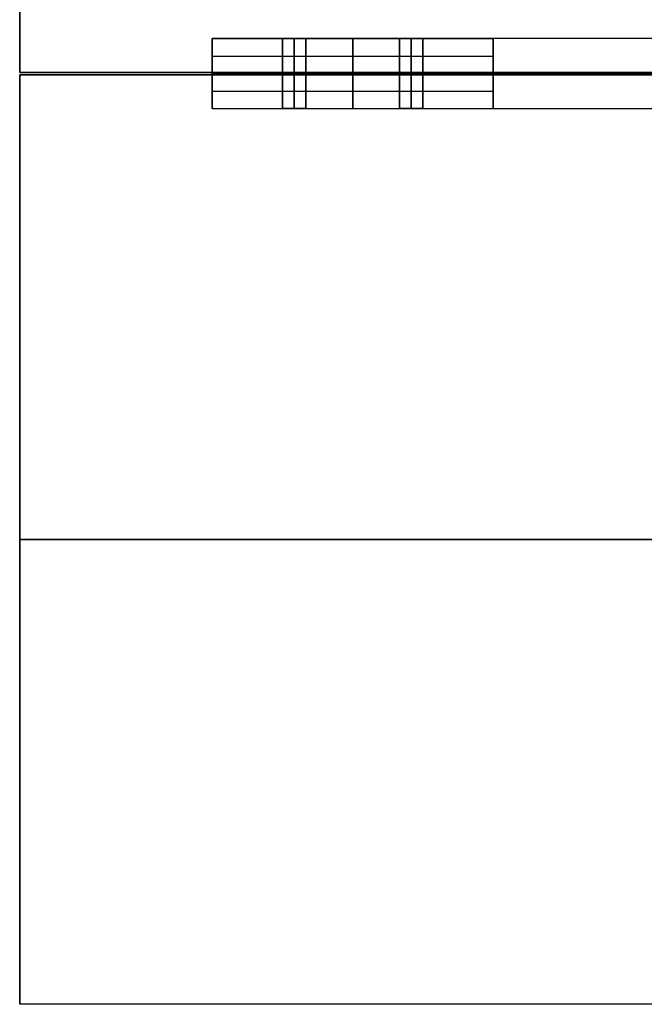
# Model space of a CAD drawing. Header units: millimetres. Extents: x -1100 to 1100, y -404 to 400.
# Tile 1 of 8: x -1100 to -833, y -400 to 21. Entities that reach past the tile are written whole.
import ezdxf

# ---------------------------------------------------------------- set-up
doc = ezdxf.new("R2010")
doc.units = ezdxf.units.MM
doc.layers.add('Défaut', color=7, linetype='Continuous', true_color=0x000000)

msp = doc.modelspace()

# ---------------------------------------------------------------- linework, layer by layer
at = {"layer": 'Défaut'}
for p, q in [((-1100, 396.41, 719.82), (-1100, -1.09, 719.82)), ((-1017.71, -16.59, 350.04), (-1017.71, 13.41, 350.04)), ((-987.71, 13.41, 285.04), (-987.71, -16.59, 285.04)), ((-977.71, 13.41, 285.04), (-987.71, 13.41, 285.04)), ((-987.71, 13.41, 665.04), (-987.71, -16.59, 665.04)), ((-977.71, 13.41, 665.04), (-987.71, 13.41, 665.04)), ((-977.71, 13.41, 285.04), (-987.71, 13.41, 285.04)), ((-977.71, 13.41, 665.04), (-987.71, 13.41, 665.04)), ((-987.71, 13.41, 285.04), (-987.71, -1.59, 285.04)), ((-987.71, 13.41, 665.04), (-987.71, -1.59, 665.04)), ((-982.71, -16.59, 290.04), (-982.71, 13.41, 290.04)), ((-982.71, -16.59, 280.04), (-982.71, 13.41, 280.04)), ((-982.71, 13.41, 290.04), (-982.71, 13.41, 280.04)), ((-982.71, -16.59, 670.04), (-982.71, 13.41, 670.04)), ((-982.71, -16.59, 660.04), (-982.71, 13.41, 660.04)), ((-982.71, 13.41, 670.04), (-982.71, 13.41, 660.04)), ((-982.71, 13.41, 290.04), (-982.71, 13.41, 280.04)), ((-982.71, 13.41, 670.04), (-982.71, 13.41, 660.04)), ((-982.71, 13.41, 290.04), (-982.71, -1.59, 290.04)), ((-982.71, 13.41, 280.04), (-982.71, -1.59, 280.04)), ((-982.71, 13.41, 670.04), (-982.71, -1.59, 670.04)), ((-982.71, 13.41, 660.04), (-982.71, -1.59, 660.04)), ((-977.71, -16.59, 285.04), (-977.71, 13.41, 285.04)), ((-977.71, -16.59, 665.04), (-977.71, 13.41, 665.04)), ((-977.71, 13.41, 285.04), (-977.71, -1.59, 285.04)), ((-977.71, 13.41, 665.04), (-977.71, -1.59, 665.04)), ((-937.71, 13.41, 235.04), (-937.71, -16.59, 235.04)), ((-927.71, 13.41, 235.04), (-937.71, 13.41, 235.04)), ((-937.71, 13.41, 615.04), (-937.71, -16.59, 615.04)), ((-927.71, 13.41, 615.04), (-937.71, 13.41, 615.04)), ((-927.71, 13.41, 235.04), (-937.71, 13.41, 235.04)), ((-927.71, 13.41, 615.04), (-937.71, 13.41, 615.04)), ((-937.71, -1.59, 235.04), (-937.71, 13.41, 235.04)), ((-937.71, -1.59, 615.04), (-937.71, 13.41, 615.04)), ((-932.71, -16.59, 240.04), (-932.71, 13.41, 240.04)), ((-932.71, -16.59, 230.04), (-932.71, 13.41, 230.04)), ((-932.71, 13.41, 240.04), (-932.71, 13.41, 230.04)), ((-932.71, -16.59, 620.04), (-932.71, 13.41, 620.04)), ((-932.71, -16.59, 610.04), (-932.71, 13.41, 610.04)), ((-932.71, 13.41, 620.04), (-932.71, 13.41, 610.04)), ((-932.71, 13.41, 240.04), (-932.71, 13.41, 230.04)), ((-932.71, 13.41, 620.04), (-932.71, 13.41, 610.04)), ((-932.71, -1.59, 240.04), (-932.71, 13.41, 240.04)), ((-932.71, -1.59, 230.04), (-932.71, 13.41, 230.04)), ((-932.71, -1.59, 620.04), (-932.71, 13.41, 620.04)), ((-932.71, -1.59, 610.04), (-932.71, 13.41, 610.04)), ((-927.71, -16.59, 235.04), (-927.71, 13.41, 235.04)), ((-927.71, -16.59, 615.04), (-927.71, 13.41, 615.04)), ((-927.71, -1.59, 235.04), (-927.71, 13.41, 235.04)), ((-927.71, -1.59, 615.04), (-927.71, 13.41, 615.04)), ((-897.71, -16.59, 350.04), (-897.71, 13.41, 350.04)), ((1100, -1.09, 719.82), (-1100, -1.09, 719.82)), ((-1100, -2.09, 719.82), (-1100, -399.59, 719.82)), ((1100, -2.09, 719.82), (-1100, -2.09, 719.82)), ((-1017.71, -1.59, 580.04), (-1017.71, -1.59, 320.04)), ((-1017.71, -1.59, 250.04), (-1017.71, -1.59, 0.04)), ((-987.71, -1.59, 290.04), (-977.71, -1.59, 290.04)), ((-987.71, -1.59, 280.04), (-987.71, -1.59, 290.04)), ((-977.71, -1.59, 280.04), (-987.71, -1.59, 280.04)), ((-987.71, -1.59, 670.04), (-977.71, -1.59, 670.04)), ((-987.71, -1.59, 660.04), (-987.71, -1.59, 670.04)), ((-977.71, -1.59, 660.04), (-987.71, -1.59, 660.04)), ((-987.71, -1.59, 290.04), (-977.71, -1.59, 290.04)), ((-987.71, -1.59, 280.04), (-987.71, -1.59, 290.04)), ((-977.71, -1.59, 280.04), (-987.71, -1.59, 280.04)), ((-987.71, -1.59, 670.04), (-977.71, -1.59, 670.04)), ((-987.71, -1.59, 660.04), (-987.71, -1.59, 670.04)), ((-987.71, -1.59, 665.04), (-987.71, -16.59, 665.04)), ((-977.71, -1.59, 660.04), (-987.71, -1.59, 660.04)), ((-987.71, -1.59, 285.04), (-987.71, -16.59, 285.04)), ((-982.71, -1.59, 670.04), (-982.71, -16.59, 670.04)), ((-982.71, -1.59, 660.04), (-982.71, -16.59, 660.04)), ((-982.71, -1.59, 290.04), (-982.71, -16.59, 290.04)), ((-982.71, -1.59, 280.04), (-982.71, -16.59, 280.04)), ((-978.25, -1.59, 320.04), (-637.71, -1.59, 320.04)), ((-978.25, -1.59, 200.04), (-637.71, -1.59, 200.04)), ((-978.25, -1.59, 700.04), (-637.71, -1.59, 700.04)), ((-978.25, -1.59, 580.04), (-637.71, -1.59, 580.04)), ((-977.71, -1.59, 280.04), (-977.71, -1.59, 290.04)), ((-977.71, -1.59, 660.04), (-977.71, -1.59, 670.04)), ((-977.71, -1.59, 290.04), (-977.71, -1.59, 280.04)), ((-977.71, -1.59, 670.04), (-977.71, -1.59, 660.04)), ((-977.71, -1.59, 665.04), (-977.71, -16.59, 665.04)), ((-977.71, -1.59, 285.04), (-977.71, -16.59, 285.04)), ((-937.71, -1.59, 240.04), (-927.71, -1.59, 240.04)), ((-927.71, -1.59, 230.04), (-937.71, -1.59, 230.04)), ((-937.71, -1.59, 230.04), (-937.71, -1.59, 240.04)), ((-937.71, -1.59, 620.04), (-927.71, -1.59, 620.04)), ((-927.71, -1.59, 610.04), (-937.71, -1.59, 610.04)), ((-937.71, -1.59, 610.04), (-937.71, -1.59, 620.04)), ((-927.71, -1.59, 240.04), (-937.71, -1.59, 240.04)), ((-937.71, -1.59, 230.04), (-927.71, -1.59, 230.04)), ((-937.71, -1.59, 240.04), (-937.71, -1.59, 230.04)), ((-927.71, -1.59, 620.04), (-937.71, -1.59, 620.04)), ((-937.71, -1.59, 610.04), (-927.71, -1.59, 610.04)), ((-937.71, -1.59, 620.04), (-937.71, -1.59, 610.04)), ((-937.71, -16.59, 615.04), (-937.71, -1.59, 615.04)), ((-937.71, -16.59, 235.04), (-937.71, -1.59, 235.04)), ((-932.71, -16.59, 620.04), (-932.71, -1.59, 620.04)), ((-932.71, -16.59, 610.04), (-932.71, -1.59, 610.04)), ((-932.71, -16.59, 240.04), (-932.71, -1.59, 240.04)), ((-932.71, -16.59, 230.04), (-932.71, -1.59, 230.04)), ((-927.71, -1.59, 230.04), (-927.71, -1.59, 240.04)), ((-927.71, -1.59, 610.04), (-927.71, -1.59, 620.04)), ((-927.71, -1.59, 230.04), (-927.71, -1.59, 240.04)), ((-927.71, -1.59, 610.04), (-927.71, -1.59, 620.04)), ((-927.71, -16.59, 615.04), (-927.71, -1.59, 615.04)), ((-927.71, -16.59, 235.04), (-927.71, -1.59, 235.04)), ((-897.71, -1.59, 580.04), (-897.71, -1.59, 320.04)), ((-897.71, -1.59, 250.04), (-897.71, -1.59, 0.04)), ((-977.71, -16.59, 285.04), (-987.71, -16.59, 285.04)), ((-977.71, -16.59, 665.04), (-987.71, -16.59, 665.04)), ((-977.71, -16.59, 285.04), (-987.71, -16.59, 285.04)), ((-977.71, -16.59, 665.04), (-987.71, -16.59, 665.04)), ((-982.71, -16.59, 280.04), (-982.71, -16.59, 290.04)), ((-982.71, -16.59, 660.04), (-982.71, -16.59, 670.04)), ((-982.71, -16.59, 290.04), (-982.71, -16.59, 280.04)), ((-982.71, -16.59, 670.04), (-982.71, -16.59, 660.04)), ((-927.71, -16.59, 235.04), (-937.71, -16.59, 235.04)), ((-927.71, -16.59, 615.04), (-937.71, -16.59, 615.04)), ((-927.71, -16.59, 235.04), (-937.71, -16.59, 235.04)), ((-927.71, -16.59, 615.04), (-937.71, -16.59, 615.04)), ((-932.71, -16.59, 230.04), (-932.71, -16.59, 240.04)), ((-932.71, -16.59, 610.04), (-932.71, -16.59, 620.04)), ((-932.71, -16.59, 240.04), (-932.71, -16.59, 230.04)), ((-932.71, -16.59, 620.04), (-932.71, -16.59, 610.04)), ((-1100, -200.84, 704.82), (1100, -200.84, 704.82)), ((-1100, -200.84, 704.82), (-1100, -200.84, 734.82)), ((1100, -200.84, 734.82), (-1100, -200.84, 734.82)), ((1100, -399.59, 719.82), (-1100, -399.59, 719.82))]:
    msp.add_line(p, q, dxfattribs=at)
for points in [[(-1100, 396.41, 734.82), (-1100, 197.66, 734.82), (-1100, -1.09, 734.82)], [(-1100, -1.09, 704.82), (-1100, 197.66, 704.82), (-1100, 396.41, 704.82)], [(-637.71, 13.41, 320.04), (-827.71, 13.41, 320.04), (-1017.71, 13.41, 320.04)], [(-1017.71, 13.41, 320.04), (-1017.71, 13.41, 260.04), (-1017.71, 13.41, 200.04)], [(-637.71, 13.41, 200.04), (-827.71, 13.41, 200.04), (-1017.71, 13.41, 200.04)], [(-1017.71, 13.41, 320.04), (-1017.71, 5.91, 320.04), (-1017.71, -1.59, 320.04)], [(-1017.71, 13.41, 200.04), (-1017.71, 5.91, 200.04), (-1017.71, -1.59, 200.04)], [(-637.71, 13.41, 260.04), (-827.71, 13.41, 260.04), (-1017.71, 13.41, 260.04)], [(-1017.71, 13.41, 260.04), (-1017.71, 5.91, 260.04), (-1017.71, -1.59, 260.04)], [(-1017.71, -1.59, 580.04), (-1017.71, 5.91, 580.04), (-1017.71, 13.41, 580.04)], [(-1017.71, 13.41, 580.04), (-957.71, 13.41, 580.04), (-897.71, 13.41, 580.04)], [(-1017.71, 13.41, 580.04), (-1017.71, 13.41, 450.04), (-1017.71, 13.41, 320.04)], [(-1017.71, 13.41, 320.04), (-957.71, 13.41, 320.04), (-897.71, 13.41, 320.04)], [(-1017.71, 13.41, 320.04), (-1017.71, 5.91, 320.04), (-1017.71, -1.59, 320.04)], [(-1017.71, -1.59, 200.04), (-1017.71, 5.91, 200.04), (-1017.71, 13.41, 200.04)], [(-1017.71, 13.41, 200.04), (-957.71, 13.41, 200.04), (-897.71, 13.41, 200.04)], [(-1017.71, 13.41, 200.04), (-1017.71, 13.41, 100.04), (-1017.71, 13.41, 0.04)], [(-1017.71, 13.41, 0.04), (-957.71, 13.41, 0.04), (-897.71, 13.41, 0.04)], [(-1017.71, 13.41, 0.04), (-1017.71, -1.59, 0.04), (-1017.71, -16.59, 0.04)], [(-1017.71, 13.41, 450.04), (-957.71, 13.41, 450.04), (-897.71, 13.41, 450.04)], [(-1017.71, 13.41, 100.04), (-957.71, 13.41, 100.04), (-897.71, 13.41, 100.04)], [(-637.71, 13.41, 700.04), (-827.71, 13.41, 700.04), (-1017.71, 13.41, 700.04)], [(-1017.71, 13.41, 700.04), (-1017.71, 13.41, 640.04), (-1017.71, 13.41, 580.04)], [(-637.71, 13.41, 580.04), (-827.71, 13.41, 580.04), (-1017.71, 13.41, 580.04)], [(-1017.71, 13.41, 700.04), (-1017.71, 5.91, 700.04), (-1017.71, -1.59, 700.04)], [(-1017.71, 13.41, 580.04), (-1017.71, 5.91, 580.04), (-1017.71, -1.59, 580.04)], [(-637.71, 13.41, 640.04), (-827.71, 13.41, 640.04), (-1017.71, 13.41, 640.04)], [(-1017.71, 13.41, 640.04), (-1017.71, 5.91, 640.04), (-1017.71, -1.59, 640.04)], [(-977.71, 13.41, 290.04), (-982.71, 13.41, 290.04), (-987.71, 13.41, 290.04)], [(-987.71, 13.41, 290.04), (-987.71, -1.59, 290.04), (-987.71, -16.59, 290.04)], [(-987.71, 13.41, 290.04), (-987.71, 13.41, 285.04), (-987.71, 13.41, 280.04)], [(-987.71, 13.41, 280.04), (-987.71, -1.59, 280.04), (-987.71, -16.59, 280.04)], [(-987.71, 13.41, 280.04), (-982.71, 13.41, 280.04), (-977.71, 13.41, 280.04)], [(-977.71, 13.41, 670.04), (-982.71, 13.41, 670.04), (-987.71, 13.41, 670.04)], [(-987.71, 13.41, 670.04), (-987.71, -1.59, 670.04), (-987.71, -16.59, 670.04)], [(-987.71, 13.41, 670.04), (-987.71, 13.41, 665.04), (-987.71, 13.41, 660.04)], [(-987.71, 13.41, 660.04), (-987.71, -1.59, 660.04), (-987.71, -16.59, 660.04)], [(-987.71, 13.41, 660.04), (-982.71, 13.41, 660.04), (-977.71, 13.41, 660.04)], [(-977.71, 13.41, 290.04), (-982.71, 13.41, 290.04), (-987.71, 13.41, 290.04)], [(-987.71, 13.41, 290.04), (-987.71, -1.59, 290.04), (-987.71, -16.59, 290.04)], [(-987.71, 13.41, 290.04), (-987.71, 13.41, 285.04), (-987.71, 13.41, 280.04)], [(-987.71, 13.41, 280.04), (-987.71, -1.59, 280.04), (-987.71, -16.59, 280.04)], [(-987.71, 13.41, 280.04), (-982.71, 13.41, 280.04), (-977.71, 13.41, 280.04)], [(-987.71, 13.41, 285.04), (-987.71, -1.59, 285.04), (-987.71, -16.59, 285.04)], [(-977.71, 13.41, 670.04), (-982.71, 13.41, 670.04), (-987.71, 13.41, 670.04)], [(-987.71, 13.41, 670.04), (-987.71, -1.59, 670.04), (-987.71, -16.59, 670.04)], [(-987.71, 13.41, 670.04), (-987.71, 13.41, 665.04), (-987.71, 13.41, 660.04)], [(-987.71, 13.41, 660.04), (-987.71, -1.59, 660.04), (-987.71, -16.59, 660.04)], [(-987.71, 13.41, 660.04), (-982.71, 13.41, 660.04), (-977.71, 13.41, 660.04)], [(-987.71, 13.41, 665.04), (-987.71, -1.59, 665.04), (-987.71, -16.59, 665.04)], [(-987.71, 13.41, 290.04), (-982.71, 13.41, 290.04), (-977.71, 13.41, 290.04)], [(-987.71, 13.41, 280.04), (-987.71, 13.41, 285.04), (-987.71, 13.41, 290.04)], [(-977.71, 13.41, 280.04), (-982.71, 13.41, 280.04), (-987.71, 13.41, 280.04)], [(-987.71, -1.59, 290.04), (-987.71, 5.91, 290.04), (-987.71, 13.41, 290.04)], [(-987.71, -1.59, 280.04), (-987.71, 5.91, 280.04), (-987.71, 13.41, 280.04)], [(-987.71, 13.41, 670.04), (-982.71, 13.41, 670.04), (-977.71, 13.41, 670.04)], [(-987.71, 13.41, 660.04), (-987.71, 13.41, 665.04), (-987.71, 13.41, 670.04)], [(-977.71, 13.41, 660.04), (-982.71, 13.41, 660.04), (-987.71, 13.41, 660.04)], [(-987.71, -1.59, 670.04), (-987.71, 5.91, 670.04), (-987.71, 13.41, 670.04)], [(-987.71, -1.59, 660.04), (-987.71, 5.91, 660.04), (-987.71, 13.41, 660.04)], [(-982.71, 13.41, 290.04), (-982.71, -1.59, 290.04), (-982.71, -16.59, 290.04)], [(-982.71, 13.41, 280.04), (-982.71, -1.59, 280.04), (-982.71, -16.59, 280.04)], [(-982.71, 13.41, 670.04), (-982.71, -1.59, 670.04), (-982.71, -16.59, 670.04)], [(-982.71, 13.41, 660.04), (-982.71, -1.59, 660.04), (-982.71, -16.59, 660.04)], [(-977.71, -16.59, 290.04), (-977.71, -1.59, 290.04), (-977.71, 13.41, 290.04)], [(-977.71, 13.41, 280.04), (-977.71, -1.59, 280.04), (-977.71, -16.59, 280.04)], [(-977.71, 13.41, 280.04), (-977.71, 13.41, 285.04), (-977.71, 13.41, 290.04)], [(-977.71, -16.59, 670.04), (-977.71, -1.59, 670.04), (-977.71, 13.41, 670.04)], [(-977.71, 13.41, 660.04), (-977.71, -1.59, 660.04), (-977.71, -16.59, 660.04)], [(-977.71, 13.41, 660.04), (-977.71, 13.41, 665.04), (-977.71, 13.41, 670.04)], [(-977.71, 13.41, 290.04), (-977.71, -1.59, 290.04), (-977.71, -16.59, 290.04)], [(-977.71, 13.41, 280.04), (-977.71, -1.59, 280.04), (-977.71, -16.59, 280.04)], [(-977.71, 13.41, 280.04), (-977.71, 13.41, 285.04), (-977.71, 13.41, 290.04)], [(-977.71, 13.41, 285.04), (-977.71, -1.59, 285.04), (-977.71, -16.59, 285.04)], [(-977.71, 13.41, 660.04), (-977.71, 13.41, 665.04), (-977.71, 13.41, 670.04)], [(-977.71, 13.41, 670.04), (-977.71, -1.59, 670.04), (-977.71, -16.59, 670.04)], [(-977.71, 13.41, 660.04), (-977.71, -1.59, 660.04), (-977.71, -16.59, 660.04)], [(-977.71, 13.41, 665.04), (-977.71, -1.59, 665.04), (-977.71, -16.59, 665.04)], [(-977.71, 13.41, 290.04), (-977.71, 13.41, 285.04), (-977.71, 13.41, 280.04)], [(-977.71, 13.41, 290.04), (-977.71, 5.91, 290.04), (-977.71, -1.59, 290.04)], [(-977.71, -1.59, 280.04), (-977.71, 5.91, 280.04), (-977.71, 13.41, 280.04)], [(-977.71, 13.41, 670.04), (-977.71, 13.41, 665.04), (-977.71, 13.41, 660.04)], [(-977.71, 13.41, 670.04), (-977.71, 5.91, 670.04), (-977.71, -1.59, 670.04)], [(-977.71, -1.59, 660.04), (-977.71, 5.91, 660.04), (-977.71, 13.41, 660.04)], [(-957.71, -1.59, 580.04), (-957.71, 5.91, 580.04), (-957.71, 13.41, 580.04)], [(-957.71, 13.41, 580.04), (-957.71, 13.41, 450.04), (-957.71, 13.41, 320.04)], [(-957.71, 13.41, 320.04), (-957.71, 5.91, 320.04), (-957.71, -1.59, 320.04)], [(-957.71, -1.59, 200.04), (-957.71, 5.91, 200.04), (-957.71, 13.41, 200.04)], [(-957.71, 13.41, 200.04), (-957.71, 13.41, 100.04), (-957.71, 13.41, 0.04)], [(-957.71, 13.41, 0.04), (-957.71, -1.59, 0.04), (-957.71, -16.59, 0.04)], [(-927.71, 13.41, 240.04), (-932.71, 13.41, 240.04), (-937.71, 13.41, 240.04)], [(-937.71, 13.41, 240.04), (-937.71, -1.59, 240.04), (-937.71, -16.59, 240.04)], [(-937.71, 13.41, 230.04), (-932.71, 13.41, 230.04), (-927.71, 13.41, 230.04)], [(-937.71, -16.59, 230.04), (-937.71, -1.59, 230.04), (-937.71, 13.41, 230.04)], [(-937.71, 13.41, 240.04), (-937.71, 13.41, 235.04), (-937.71, 13.41, 230.04)], [(-927.71, 13.41, 620.04), (-932.71, 13.41, 620.04), (-937.71, 13.41, 620.04)], [(-937.71, 13.41, 620.04), (-937.71, -1.59, 620.04), (-937.71, -16.59, 620.04)], [(-937.71, 13.41, 610.04), (-932.71, 13.41, 610.04), (-927.71, 13.41, 610.04)], [(-937.71, -16.59, 610.04), (-937.71, -1.59, 610.04), (-937.71, 13.41, 610.04)], [(-937.71, 13.41, 620.04), (-937.71, 13.41, 615.04), (-937.71, 13.41, 610.04)], [(-927.71, 13.41, 240.04), (-932.71, 13.41, 240.04), (-937.71, 13.41, 240.04)], [(-937.71, 13.41, 240.04), (-937.71, -1.59, 240.04), (-937.71, -16.59, 240.04)], [(-937.71, 13.41, 240.04), (-937.71, 13.41, 235.04), (-937.71, 13.41, 230.04)], [(-937.71, 13.41, 230.04), (-937.71, -1.59, 230.04), (-937.71, -16.59, 230.04)], [(-937.71, 13.41, 230.04), (-932.71, 13.41, 230.04), (-927.71, 13.41, 230.04)], [(-937.71, 13.41, 235.04), (-937.71, -1.59, 235.04), (-937.71, -16.59, 235.04)], [(-927.71, 13.41, 620.04), (-932.71, 13.41, 620.04), (-937.71, 13.41, 620.04)], [(-937.71, 13.41, 620.04), (-937.71, -1.59, 620.04), (-937.71, -16.59, 620.04)], [(-937.71, 13.41, 620.04), (-937.71, 13.41, 615.04), (-937.71, 13.41, 610.04)], [(-937.71, 13.41, 610.04), (-937.71, -1.59, 610.04), (-937.71, -16.59, 610.04)], [(-937.71, 13.41, 610.04), (-932.71, 13.41, 610.04), (-927.71, 13.41, 610.04)], [(-937.71, 13.41, 615.04), (-937.71, -1.59, 615.04), (-937.71, -16.59, 615.04)], [(-937.71, 13.41, 240.04), (-932.71, 13.41, 240.04), (-927.71, 13.41, 240.04)], [(-927.71, 13.41, 230.04), (-932.71, 13.41, 230.04), (-937.71, 13.41, 230.04)], [(-937.71, 13.41, 230.04), (-937.71, 13.41, 235.04), (-937.71, 13.41, 240.04)], [(-937.71, -1.59, 240.04), (-937.71, 5.91, 240.04), (-937.71, 13.41, 240.04)], [(-937.71, 13.41, 230.04), (-937.71, 5.91, 230.04), (-937.71, -1.59, 230.04)], [(-937.71, 13.41, 620.04), (-932.71, 13.41, 620.04), (-927.71, 13.41, 620.04)], [(-927.71, 13.41, 610.04), (-932.71, 13.41, 610.04), (-937.71, 13.41, 610.04)], [(-937.71, 13.41, 610.04), (-937.71, 13.41, 615.04), (-937.71, 13.41, 620.04)], [(-937.71, -1.59, 620.04), (-937.71, 5.91, 620.04), (-937.71, 13.41, 620.04)], [(-937.71, 13.41, 610.04), (-937.71, 5.91, 610.04), (-937.71, -1.59, 610.04)], [(-932.71, 13.41, 240.04), (-932.71, -1.59, 240.04), (-932.71, -16.59, 240.04)], [(-932.71, 13.41, 230.04), (-932.71, -1.59, 230.04), (-932.71, -16.59, 230.04)], [(-932.71, 13.41, 620.04), (-932.71, -1.59, 620.04), (-932.71, -16.59, 620.04)], [(-932.71, 13.41, 610.04), (-932.71, -1.59, 610.04), (-932.71, -16.59, 610.04)], [(-927.71, -16.59, 240.04), (-927.71, -1.59, 240.04), (-927.71, 13.41, 240.04)], [(-927.71, 13.41, 230.04), (-927.71, 13.41, 235.04), (-927.71, 13.41, 240.04)], [(-927.71, -16.59, 230.04), (-927.71, -1.59, 230.04), (-927.71, 13.41, 230.04)], [(-927.71, -16.59, 620.04), (-927.71, -1.59, 620.04), (-927.71, 13.41, 620.04)], [(-927.71, 13.41, 610.04), (-927.71, 13.41, 615.04), (-927.71, 13.41, 620.04)], [(-927.71, -16.59, 610.04), (-927.71, -1.59, 610.04), (-927.71, 13.41, 610.04)], [(-927.71, 13.41, 240.04), (-927.71, -1.59, 240.04), (-927.71, -16.59, 240.04)], [(-927.71, 13.41, 230.04), (-927.71, -1.59, 230.04), (-927.71, -16.59, 230.04)], [(-927.71, 13.41, 230.04), (-927.71, 13.41, 235.04), (-927.71, 13.41, 240.04)], [(-927.71, 13.41, 235.04), (-927.71, -1.59, 235.04), (-927.71, -16.59, 235.04)], [(-927.71, 13.41, 610.04), (-927.71, 13.41, 615.04), (-927.71, 13.41, 620.04)], [(-927.71, 13.41, 620.04), (-927.71, -1.59, 620.04), (-927.71, -16.59, 620.04)], [(-927.71, 13.41, 610.04), (-927.71, -1.59, 610.04), (-927.71, -16.59, 610.04)], [(-927.71, 13.41, 615.04), (-927.71, -1.59, 615.04), (-927.71, -16.59, 615.04)], [(-927.71, 13.41, 240.04), (-927.71, 13.41, 235.04), (-927.71, 13.41, 230.04)], [(-927.71, 13.41, 240.04), (-927.71, 5.91, 240.04), (-927.71, -1.59, 240.04)], [(-927.71, 13.41, 230.04), (-927.71, 5.91, 230.04), (-927.71, -1.59, 230.04)], [(-927.71, 13.41, 620.04), (-927.71, 13.41, 615.04), (-927.71, 13.41, 610.04)], [(-927.71, 13.41, 620.04), (-927.71, 5.91, 620.04), (-927.71, -1.59, 620.04)], [(-927.71, 13.41, 610.04), (-927.71, 5.91, 610.04), (-927.71, -1.59, 610.04)], [(-897.71, -1.59, 580.04), (-897.71, 5.91, 580.04), (-897.71, 13.41, 580.04)], [(-897.71, 13.41, 580.04), (-897.71, 13.41, 450.04), (-897.71, 13.41, 320.04)], [(-897.71, 13.41, 320.04), (-897.71, 5.91, 320.04), (-897.71, -1.59, 320.04)], [(-897.71, -1.59, 200.04), (-897.71, 5.91, 200.04), (-897.71, 13.41, 200.04)], [(-897.71, 13.41, 200.04), (-897.71, 13.41, 100.04), (-897.71, 13.41, 0.04)], [(-897.71, 13.41, 0.04), (-897.71, -1.59, 0.04), (-897.71, -16.59, 0.04)], [(-1017.71, 5.91, 320.04), (-1017.71, 5.91, 260.04), (-1017.71, 5.91, 200.04)], [(-1017.71, 5.91, 580.04), (-957.71, 5.91, 580.04), (-897.71, 5.91, 580.04)], [(-1017.71, 5.91, 320.04), (-957.71, 5.91, 320.04), (-897.71, 5.91, 320.04)], [(-1017.71, 5.91, 200.04), (-957.71, 5.91, 200.04), (-897.71, 5.91, 200.04)], [(-1017.71, 5.91, 700.04), (-1017.71, 5.91, 640.04), (-1017.71, 5.91, 580.04)], [(-1100, -1.09, 734.82), (-1100, -1.09, 719.82), (-1100, -1.09, 704.82)], [(-1100, -1.09, 704.82), (0, -1.09, 704.82), (1100, -1.09, 704.82)], [(1100, -1.09, 734.82), (0, -1.09, 734.82), (-1100, -1.09, 734.82)], [(-1100, -399.59, 704.82), (-1100, -200.84, 704.82), (-1100, -2.09, 704.82)], [(-1100, -2.09, 704.82), (0, -2.09, 704.82), (1100, -2.09, 704.82)], [(-1100, -2.09, 734.82), (-1100, -2.09, 719.82), (-1100, -2.09, 704.82)], [(-1100, -399.59, 734.82), (-1100, -200.84, 734.82), (-1100, -2.09, 734.82)], [(1100, -2.09, 734.82), (0, -2.09, 734.82), (-1100, -2.09, 734.82)], [(-1017.71, -1.59, 320.04), (-957.71, -1.59, 320.04), (-897.71, -1.59, 320.04)], [(-1017.71, -1.59, 200.04), (-957.71, -1.59, 200.04), (-897.71, -1.59, 200.04)], [(-1017.71, -1.59, 320.04), (-1017.71, -1.59, 260.04), (-1017.71, -1.59, 200.04)], [(-1017.71, -1.59, 260.04), (-957.71, -1.59, 260.04), (-897.71, -1.59, 260.04)], [(-1017.71, -16.59, 700.04), (-1017.71, -9.09, 700.04), (-1017.71, -1.59, 700.04)], [(-1017.71, -1.59, 700.04), (-957.71, -1.59, 700.04), (-897.71, -1.59, 700.04)], [(-1017.71, -1.59, 700.04), (-1017.71, -1.59, 640.04), (-1017.71, -1.59, 580.04)], [(-1017.71, -1.59, 580.04), (-957.71, -1.59, 580.04), (-897.71, -1.59, 580.04)], [(-1017.71, -1.59, 320.04), (-957.71, -1.59, 320.04), (-897.71, -1.59, 320.04)], [(-1017.71, -1.59, 320.04), (-1017.71, -1.59, 260.04), (-1017.71, -1.59, 200.04)], [(-1017.71, -1.59, 200.04), (-957.71, -1.59, 200.04), (-897.71, -1.59, 200.04)], [(-1017.71, -1.59, 640.04), (-957.71, -1.59, 640.04), (-897.71, -1.59, 640.04)], [(-1017.71, -1.59, 260.04), (-957.71, -1.59, 260.04), (-897.71, -1.59, 260.04)], [(-1017.71, -1.59, 0.04), (-957.71, -1.59, 0.04), (-897.71, -1.59, 0.04)], [(-1017.71, -1.59, 700.04), (-957.71, -1.59, 700.04), (-897.71, -1.59, 700.04)], [(-1017.71, -1.59, 580.04), (-957.71, -1.59, 580.04), (-897.71, -1.59, 580.04)], [(-1017.71, -1.59, 700.04), (-1017.71, -1.59, 640.04), (-1017.71, -1.59, 580.04)], [(-1017.71, -1.59, 640.04), (-957.71, -1.59, 640.04), (-897.71, -1.59, 640.04)], [(-977.71, -1.59, 290.04), (-982.71, -1.59, 290.04), (-987.71, -1.59, 290.04)], [(-987.71, -1.59, 290.04), (-987.71, -1.59, 285.04), (-987.71, -1.59, 280.04)], [(-987.71, -1.59, 280.04), (-982.71, -1.59, 280.04), (-977.71, -1.59, 280.04)], [(-977.71, -1.59, 670.04), (-982.71, -1.59, 670.04), (-987.71, -1.59, 670.04)], [(-987.71, -1.59, 670.04), (-987.71, -1.59, 665.04), (-987.71, -1.59, 660.04)], [(-987.71, -1.59, 660.04), (-982.71, -1.59, 660.04), (-977.71, -1.59, 660.04)], [(-977.71, -1.59, 290.04), (-982.71, -1.59, 290.04), (-987.71, -1.59, 290.04)], [(-987.71, -1.59, 290.04), (-987.71, -1.59, 285.04), (-987.71, -1.59, 280.04)], [(-987.71, -1.59, 280.04), (-982.71, -1.59, 280.04), (-977.71, -1.59, 280.04)], [(-987.71, -1.59, 670.04), (-982.71, -1.59, 670.04), (-977.71, -1.59, 670.04)], [(-987.71, -1.59, 660.04), (-987.71, -1.59, 665.04), (-987.71, -1.59, 670.04)], [(-977.71, -1.59, 660.04), (-982.71, -1.59, 660.04), (-987.71, -1.59, 660.04)], [(-987.71, -16.59, 670.04), (-987.71, -9.09, 670.04), (-987.71, -1.59, 670.04)], [(-987.71, -16.59, 660.04), (-987.71, -9.09, 660.04), (-987.71, -1.59, 660.04)], [(-987.71, -1.59, 290.04), (-982.71, -1.59, 290.04), (-977.71, -1.59, 290.04)], [(-987.71, -1.59, 280.04), (-987.71, -1.59, 285.04), (-987.71, -1.59, 290.04)], [(-977.71, -1.59, 280.04), (-982.71, -1.59, 280.04), (-987.71, -1.59, 280.04)], [(-987.71, -16.59, 290.04), (-987.71, -9.09, 290.04), (-987.71, -1.59, 290.04)], [(-987.71, -16.59, 280.04), (-987.71, -9.09, 280.04), (-987.71, -1.59, 280.04)], [(-977.71, -1.59, 670.04), (-982.71, -1.59, 670.04), (-987.71, -1.59, 670.04)], [(-987.71, -1.59, 670.04), (-987.71, -1.59, 665.04), (-987.71, -1.59, 660.04)], [(-987.71, -1.59, 660.04), (-982.71, -1.59, 660.04), (-977.71, -1.59, 660.04)], [(-977.71, -1.59, 280.04), (-977.71, -1.59, 285.04), (-977.71, -1.59, 290.04)], [(-977.71, -1.59, 660.04), (-977.71, -1.59, 665.04), (-977.71, -1.59, 670.04)], [(-977.71, -1.59, 280.04), (-977.71, -1.59, 285.04), (-977.71, -1.59, 290.04)], [(-977.71, -1.59, 670.04), (-977.71, -1.59, 665.04), (-977.71, -1.59, 660.04)], [(-977.71, -1.59, 670.04), (-977.71, -9.09, 670.04), (-977.71, -16.59, 670.04)], [(-977.71, -16.59, 660.04), (-977.71, -9.09, 660.04), (-977.71, -1.59, 660.04)], [(-977.71, -1.59, 290.04), (-977.71, -1.59, 285.04), (-977.71, -1.59, 280.04)], [(-977.71, -1.59, 290.04), (-977.71, -9.09, 290.04), (-977.71, -16.59, 290.04)], [(-977.71, -16.59, 280.04), (-977.71, -9.09, 280.04), (-977.71, -1.59, 280.04)], [(-977.71, -1.59, 660.04), (-977.71, -1.59, 665.04), (-977.71, -1.59, 670.04)], [(-957.71, -1.59, 320.04), (-957.71, -1.59, 260.04), (-957.71, -1.59, 200.04)], [(-957.71, -16.59, 700.04), (-957.71, -9.09, 700.04), (-957.71, -1.59, 700.04)], [(-957.71, -1.59, 700.04), (-957.71, -1.59, 640.04), (-957.71, -1.59, 580.04)], [(-957.71, -1.59, 320.04), (-957.71, -1.59, 260.04), (-957.71, -1.59, 200.04)], [(-957.71, -1.59, 700.04), (-957.71, -1.59, 640.04), (-957.71, -1.59, 580.04)], [(-927.71, -1.59, 240.04), (-932.71, -1.59, 240.04), (-937.71, -1.59, 240.04)], [(-937.71, -1.59, 240.04), (-937.71, -1.59, 235.04), (-937.71, -1.59, 230.04)], [(-937.71, -1.59, 230.04), (-932.71, -1.59, 230.04), (-927.71, -1.59, 230.04)], [(-927.71, -1.59, 620.04), (-932.71, -1.59, 620.04), (-937.71, -1.59, 620.04)], [(-937.71, -1.59, 620.04), (-937.71, -1.59, 615.04), (-937.71, -1.59, 610.04)], [(-937.71, -1.59, 610.04), (-932.71, -1.59, 610.04), (-927.71, -1.59, 610.04)], [(-927.71, -1.59, 240.04), (-932.71, -1.59, 240.04), (-937.71, -1.59, 240.04)], [(-937.71, -1.59, 230.04), (-932.71, -1.59, 230.04), (-927.71, -1.59, 230.04)], [(-937.71, -1.59, 240.04), (-937.71, -1.59, 235.04), (-937.71, -1.59, 230.04)], [(-937.71, -1.59, 620.04), (-932.71, -1.59, 620.04), (-927.71, -1.59, 620.04)], [(-927.71, -1.59, 610.04), (-932.71, -1.59, 610.04), (-937.71, -1.59, 610.04)], [(-937.71, -1.59, 610.04), (-937.71, -1.59, 615.04), (-937.71, -1.59, 620.04)], [(-937.71, -16.59, 620.04), (-937.71, -9.09, 620.04), (-937.71, -1.59, 620.04)], [(-937.71, -1.59, 610.04), (-937.71, -9.09, 610.04), (-937.71, -16.59, 610.04)], [(-937.71, -1.59, 240.04), (-932.71, -1.59, 240.04), (-927.71, -1.59, 240.04)], [(-927.71, -1.59, 230.04), (-932.71, -1.59, 230.04), (-937.71, -1.59, 230.04)], [(-937.71, -1.59, 230.04), (-937.71, -1.59, 235.04), (-937.71, -1.59, 240.04)], [(-937.71, -16.59, 240.04), (-937.71, -9.09, 240.04), (-937.71, -1.59, 240.04)], [(-937.71, -1.59, 230.04), (-937.71, -9.09, 230.04), (-937.71, -16.59, 230.04)], [(-927.71, -1.59, 620.04), (-932.71, -1.59, 620.04), (-937.71, -1.59, 620.04)], [(-937.71, -1.59, 610.04), (-932.71, -1.59, 610.04), (-927.71, -1.59, 610.04)], [(-937.71, -1.59, 620.04), (-937.71, -1.59, 615.04), (-937.71, -1.59, 610.04)], [(-927.71, -1.59, 230.04), (-927.71, -1.59, 235.04), (-927.71, -1.59, 240.04)], [(-927.71, -1.59, 610.04), (-927.71, -1.59, 615.04), (-927.71, -1.59, 620.04)], [(-927.71, -1.59, 230.04), (-927.71, -1.59, 235.04), (-927.71, -1.59, 240.04)], [(-927.71, -1.59, 620.04), (-927.71, -1.59, 615.04), (-927.71, -1.59, 610.04)], [(-927.71, -1.59, 620.04), (-927.71, -9.09, 620.04), (-927.71, -16.59, 620.04)], [(-927.71, -1.59, 610.04), (-927.71, -9.09, 610.04), (-927.71, -16.59, 610.04)], [(-927.71, -1.59, 240.04), (-927.71, -1.59, 235.04), (-927.71, -1.59, 230.04)], [(-927.71, -1.59, 240.04), (-927.71, -9.09, 240.04), (-927.71, -16.59, 240.04)], [(-927.71, -1.59, 230.04), (-927.71, -9.09, 230.04), (-927.71, -16.59, 230.04)], [(-927.71, -1.59, 610.04), (-927.71, -1.59, 615.04), (-927.71, -1.59, 620.04)], [(-897.71, -1.59, 320.04), (-897.71, -1.59, 260.04), (-897.71, -1.59, 200.04)], [(-897.71, -1.59, 320.04), (-897.71, -9.09, 320.04), (-897.71, -16.59, 320.04)], [(-897.71, -1.59, 200.04), (-897.71, -9.09, 200.04), (-897.71, -16.59, 200.04)], [(-897.71, -1.59, 260.04), (-897.71, -9.09, 260.04), (-897.71, -16.59, 260.04)], [(-897.71, -16.59, 700.04), (-897.71, -9.09, 700.04), (-897.71, -1.59, 700.04)], [(-897.71, -1.59, 700.04), (-897.71, -1.59, 640.04), (-897.71, -1.59, 580.04)], [(-897.71, -1.59, 320.04), (-897.71, -1.59, 260.04), (-897.71, -1.59, 200.04)], [(-897.71, -1.59, 700.04), (-897.71, -1.59, 640.04), (-897.71, -1.59, 580.04)], [(-897.71, -1.59, 700.04), (-897.71, -9.09, 700.04), (-897.71, -16.59, 700.04)], [(-897.71, -1.59, 580.04), (-897.71, -9.09, 580.04), (-897.71, -16.59, 580.04)], [(-897.71, -1.59, 640.04), (-897.71, -9.09, 640.04), (-897.71, -16.59, 640.04)], [(-1017.71, -9.09, 700.04), (-957.71, -9.09, 700.04), (-897.71, -9.09, 700.04)], [(-897.71, -9.09, 320.04), (-897.71, -9.09, 260.04), (-897.71, -9.09, 200.04)], [(-897.71, -9.09, 700.04), (-897.71, -9.09, 640.04), (-897.71, -9.09, 580.04)], [(-1017.71, -16.59, 700.04), (-957.71, -16.59, 700.04), (-897.71, -16.59, 700.04)], [(-1017.71, -16.59, 0.04), (-957.71, -16.59, 0.04), (-897.71, -16.59, 0.04)], [(-1017.71, -16.59, 0.04), (-1017.71, -16.59, 350.04), (-1017.71, -16.59, 700.04)], [(-1017.71, -16.59, 350.04), (-957.71, -16.59, 350.04), (-897.71, -16.59, 350.04)], [(-987.71, -16.59, 290.04), (-982.71, -16.59, 290.04), (-977.71, -16.59, 290.04)], [(-987.71, -16.59, 280.04), (-987.71, -16.59, 285.04), (-987.71, -16.59, 290.04)], [(-977.71, -16.59, 280.04), (-982.71, -16.59, 280.04), (-987.71, -16.59, 280.04)], [(-987.71, -16.59, 670.04), (-982.71, -16.59, 670.04), (-977.71, -16.59, 670.04)], [(-987.71, -16.59, 660.04), (-987.71, -16.59, 665.04), (-987.71, -16.59, 670.04)], [(-977.71, -16.59, 660.04), (-982.71, -16.59, 660.04), (-987.71, -16.59, 660.04)], [(-977.71, -16.59, 290.04), (-982.71, -16.59, 290.04), (-987.71, -16.59, 290.04)], [(-987.71, -16.59, 290.04), (-987.71, -16.59, 285.04), (-987.71, -16.59, 280.04)], [(-987.71, -16.59, 280.04), (-982.71, -16.59, 280.04), (-977.71, -16.59, 280.04)], [(-977.71, -16.59, 670.04), (-982.71, -16.59, 670.04), (-987.71, -16.59, 670.04)], [(-987.71, -16.59, 670.04), (-987.71, -16.59, 665.04), (-987.71, -16.59, 660.04)], [(-987.71, -16.59, 660.04), (-982.71, -16.59, 660.04), (-977.71, -16.59, 660.04)], [(-977.71, -16.59, 670.04), (-982.71, -16.59, 670.04), (-987.71, -16.59, 670.04)], [(-987.71, -16.59, 670.04), (-987.71, -16.59, 665.04), (-987.71, -16.59, 660.04)], [(-987.71, -16.59, 660.04), (-982.71, -16.59, 660.04), (-977.71, -16.59, 660.04)], [(-977.71, -16.59, 290.04), (-982.71, -16.59, 290.04), (-987.71, -16.59, 290.04)], [(-987.71, -16.59, 290.04), (-987.71, -16.59, 285.04), (-987.71, -16.59, 280.04)], [(-987.71, -16.59, 280.04), (-982.71, -16.59, 280.04), (-977.71, -16.59, 280.04)], [(-977.71, -16.59, 290.04), (-977.71, -16.59, 285.04), (-977.71, -16.59, 280.04)], [(-977.71, -16.59, 670.04), (-977.71, -16.59, 665.04), (-977.71, -16.59, 660.04)], [(-977.71, -16.59, 280.04), (-977.71, -16.59, 285.04), (-977.71, -16.59, 290.04)], [(-977.71, -16.59, 660.04), (-977.71, -16.59, 665.04), (-977.71, -16.59, 670.04)], [(-977.71, -16.59, 660.04), (-977.71, -16.59, 665.04), (-977.71, -16.59, 670.04)], [(-977.71, -16.59, 280.04), (-977.71, -16.59, 285.04), (-977.71, -16.59, 290.04)], [(-957.71, -16.59, 0.04), (-957.71, -16.59, 350.04), (-957.71, -16.59, 700.04)], [(-937.71, -16.59, 240.04), (-932.71, -16.59, 240.04), (-927.71, -16.59, 240.04)], [(-927.71, -16.59, 230.04), (-932.71, -16.59, 230.04), (-937.71, -16.59, 230.04)], [(-937.71, -16.59, 230.04), (-937.71, -16.59, 235.04), (-937.71, -16.59, 240.04)], [(-937.71, -16.59, 620.04), (-932.71, -16.59, 620.04), (-927.71, -16.59, 620.04)], [(-927.71, -16.59, 610.04), (-932.71, -16.59, 610.04), (-937.71, -16.59, 610.04)], [(-937.71, -16.59, 610.04), (-937.71, -16.59, 615.04), (-937.71, -16.59, 620.04)], [(-927.71, -16.59, 240.04), (-932.71, -16.59, 240.04), (-937.71, -16.59, 240.04)], [(-937.71, -16.59, 240.04), (-937.71, -16.59, 235.04), (-937.71, -16.59, 230.04)], [(-937.71, -16.59, 230.04), (-932.71, -16.59, 230.04), (-927.71, -16.59, 230.04)], [(-927.71, -16.59, 620.04), (-932.71, -16.59, 620.04), (-937.71, -16.59, 620.04)], [(-937.71, -16.59, 620.04), (-937.71, -16.59, 615.04), (-937.71, -16.59, 610.04)], [(-937.71, -16.59, 610.04), (-932.71, -16.59, 610.04), (-927.71, -16.59, 610.04)], [(-927.71, -16.59, 620.04), (-932.71, -16.59, 620.04), (-937.71, -16.59, 620.04)], [(-937.71, -16.59, 610.04), (-932.71, -16.59, 610.04), (-927.71, -16.59, 610.04)], [(-937.71, -16.59, 620.04), (-937.71, -16.59, 615.04), (-937.71, -16.59, 610.04)], [(-927.71, -16.59, 240.04), (-932.71, -16.59, 240.04), (-937.71, -16.59, 240.04)], [(-937.71, -16.59, 230.04), (-932.71, -16.59, 230.04), (-927.71, -16.59, 230.04)], [(-937.71, -16.59, 240.04), (-937.71, -16.59, 235.04), (-937.71, -16.59, 230.04)], [(-927.71, -16.59, 240.04), (-927.71, -16.59, 235.04), (-927.71, -16.59, 230.04)], [(-927.71, -16.59, 620.04), (-927.71, -16.59, 615.04), (-927.71, -16.59, 610.04)], [(-927.71, -16.59, 230.04), (-927.71, -16.59, 235.04), (-927.71, -16.59, 240.04)], [(-927.71, -16.59, 610.04), (-927.71, -16.59, 615.04), (-927.71, -16.59, 620.04)], [(-927.71, -16.59, 610.04), (-927.71, -16.59, 615.04), (-927.71, -16.59, 620.04)], [(-927.71, -16.59, 230.04), (-927.71, -16.59, 235.04), (-927.71, -16.59, 240.04)], [(-897.71, -16.59, 320.04), (-897.71, -16.59, 260.04), (-897.71, -16.59, 200.04)], [(-897.71, -16.59, 320.04), (-767.71, -16.59, 320.04), (-637.71, -16.59, 320.04)], [(-897.71, -16.59, 200.04), (-767.71, -16.59, 200.04), (-637.71, -16.59, 200.04)], [(-897.71, -16.59, 260.04), (-767.71, -16.59, 260.04), (-637.71, -16.59, 260.04)], [(-897.71, -16.59, 0.04), (-897.71, -16.59, 350.04), (-897.71, -16.59, 700.04)], [(-897.71, -16.59, 700.04), (-897.71, -16.59, 640.04), (-897.71, -16.59, 580.04)], [(-897.71, -16.59, 700.04), (-767.71, -16.59, 700.04), (-637.71, -16.59, 700.04)], [(-897.71, -16.59, 580.04), (-767.71, -16.59, 580.04), (-637.71, -16.59, 580.04)], [(-897.71, -16.59, 640.04), (-767.71, -16.59, 640.04), (-637.71, -16.59, 640.04)], [(1100, -399.59, 704.82), (0, -399.59, 704.82), (-1100, -399.59, 704.82)], [(-1100, -399.59, 704.82), (-1100, -399.59, 719.82), (-1100, -399.59, 734.82)], [(1100, -399.59, 734.82), (0, -399.59, 734.82), (-1100, -399.59, 734.82)]]:
    msp.add_open_spline(points, degree=2, dxfattribs=at)

doc.saveas('drawing.dxf')
